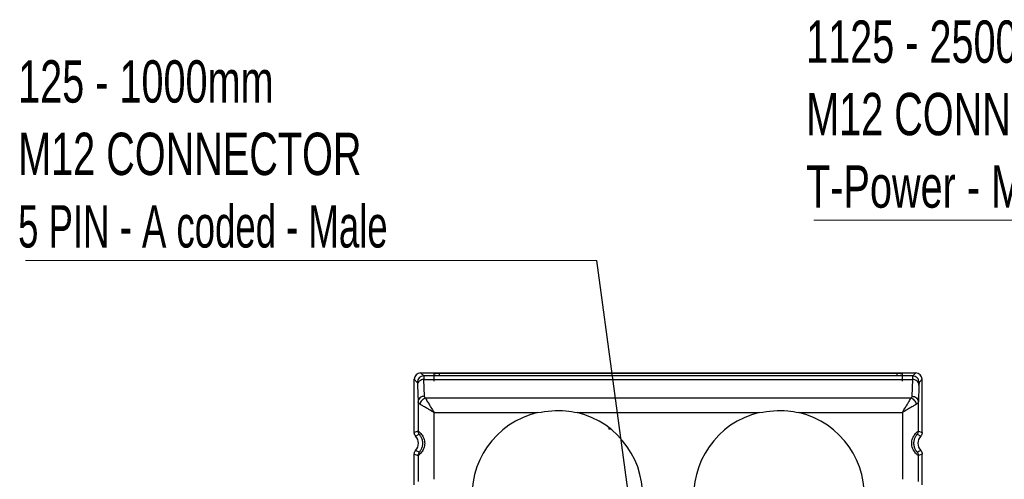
# Model space of a CAD drawing. Header units: millimetres. Extents: x 15 to 415, y 5 to 292.
# Tile 22 of 25: x 292 to 353, y 208 to 237. Entities that reach past the tile are written whole.
import ezdxf

# ---------------------------------------------------------------- set-up
doc = ezdxf.new("R2010")
doc.units = ezdxf.units.MM
doc.styles.add('SLDTEXTSTYLE2', font='TXT', dxfattribs={"width": 0.7})
doc.styles.add('SLDTEXTSTYLE3', font='TXT', dxfattribs={"width": 0.645455})
doc.dimstyles.new('SLDDIMSTYLE4', dxfattribs={"dimtxt": 0.18, "dimasz": 3.302, "dimexe": 0, "dimexo": 0.0625, "dimgap": 0, "dimtad": 0, "dimtih": 1, "dimtoh": 1, "dimdec": 0, "dimrnd": 1e-09, "dimzin": 0, "dimdsep": 46, "dimtxsty": 'Standard', "dimsah": 1, "dimcen": 0.09, "dimadec": 0, "dimazin": 0, "dimtfac": 3.302, "dimtdec": 0, "dimtofl": 0, "dimtmove": 0, "dimatfit": 3, "dimfxl": 1, "dimfrac": 2, "dimtolj": 1, "dimtzin": 0, "dimarcsym": 0})

# ---------------------------------------------------------------- blocks, each defined once
blk = doc.blocks.new('SW_NOTE_0_3')
at = {"color": 0, "linetype": 'Continuous', "lineweight": 0}
blk.add_line((-35.725, 0), (0, 0), dxfattribs=at)
at = {"color": 0, "linetype": 'Continuous', "lineweight": 0, "char_height": 2.64583, "attachment_point": 1}
for s, insert, style in [('125 - 1000mm', (-36.187, 12.517), 'SLDTEXTSTYLE2'), ('M12 CONNECTOR', (-36.187, 7.99), 'SLDTEXTSTYLE2'), ('5 PIN - A coded - Male', (-36.187, 3.462), 'SLDTEXTSTYLE3')]:
    blk.add_mtext(s, dxfattribs=dict(at, insert=insert, style=style))
blk = doc.blocks.new('SW_NOTE_0_4')
at = {"color": 0, "linetype": 'Continuous', "lineweight": 0}
blk.add_line((-30.629, 0), (0, 0), dxfattribs=at)
at = {"color": 0, "linetype": 'Continuous', "lineweight": 0, "char_height": 2.64583, "attachment_point": 1, "style": 'SLDTEXTSTYLE2'}
for s, insert in [('1125 - 2500mm', (-31.115, 12.477)), ('M12 CONNECTOR', (-31.115, 7.95)), ('T-Power - Male', (-31.115, 3.422))]:
    blk.add_mtext(s, dxfattribs=dict(at, insert=insert))

msp = doc.modelspace()

# ---------------------------------------------------------------- linework, layer by layer
at = {"color": 7, "linetype": 'Continuous', "lineweight": 25}
for p, q in [((316.958192, 215.001496), (316.958375, 215.001496)), ((317.149145, 214.810726), (316.958375, 215.001496)), ((316.958375, 215.001496), (347.91183, 215.001496)), ((317.798455, 214.822261), (317.798455, 214.969394)), ((317.803621, 214.821467), (317.798455, 214.969394)), ((317.810095, 214.488978), (317.798455, 214.822261)), ((318.143428, 214.975415), (346.726776, 214.975415)), ((318.143428, 214.816239), (318.143428, 214.975415)), ((346.726776, 214.975415), (346.726776, 214.816239)), ((347.071749, 214.822261), (347.060109, 214.488978)), ((347.071749, 214.969394), (347.066593, 214.821745)), ((347.071749, 214.969394), (347.071749, 214.822261)), ((347.91183, 215.001496), (347.721059, 214.810726)), ((316.558435, 211.281346), (316.558435, 214.601557)), ((316.558435, 214.601557), (316.749206, 214.410787)), ((316.761389, 214.236891), (316.797293, 213.189738)), ((347.721059, 214.810726), (317.149145, 214.810726)), ((317.161328, 214.593357), (347.708876, 214.593357)), ((317.197233, 213.546203), (317.161329, 214.593357)), ((346.726776, 214.816239), (318.143428, 214.816239)), ((347.708876, 214.593357), (347.672971, 213.546201)), ((348.108815, 214.236891), (348.072912, 213.189738)), ((348.311769, 214.601557), (348.120998, 214.410787)), ((348.311769, 211.281346), (348.311769, 214.601557)), ((316.797293, 213.189738), (316.797293, 211.369341)), ((347.607762, 213.412955), (317.262442, 213.412955)), ((348.072912, 211.369341), (348.072912, 213.189738)), ((317.79714, 208.352486), (317.797094, 212.521838)), ((317.797094, 212.521838), (324.260853, 212.521792)), ((326.742684, 212.521792), (338.12752, 212.521792)), ((340.609351, 212.521792), (347.073111, 212.521838)), ((347.073111, 212.521838), (347.073064, 208.352486)), ((316.797293, 211.369341), (316.558435, 211.281346)), ((316.647315, 211.054752), (316.869035, 211.162764)), ((328.729104, 211.580858), (328.729104, 211.487206)), ((328.84874, 211.487206), (328.729104, 211.487206)), ((348.001169, 211.162764), (348.222889, 211.054752)), ((348.072912, 211.369341), (348.311769, 211.281346)), ((316.558435, 208.009327), (316.558435, 209.921647)), ((316.558435, 209.921647), (316.797293, 209.833652)), ((316.869035, 210.040229), (316.647315, 210.148241)), ((348.222889, 210.148241), (348.001169, 210.040229)), ((348.311769, 209.921647), (348.072912, 209.833652)), ((348.311769, 208.009327), (348.311769, 209.921647)), ((316.797293, 209.833652), (316.797293, 208.218961)), ((348.072912, 208.218961), (348.072912, 209.833652))]:
    msp.add_line(p, q, dxfattribs=at)
for centre, radius, start, end in [((325.501769, 207.33483), 5.333333, 103.45441275, 76.54558725), ((339.368435, 207.33483), 5.333333, 103.45441275, 76.54558725), ((316.158435, 210.601496), 0.666667, 317.16543684, 42.83457628), ((348.711769, 210.601496), 0.666667, 137.16542372, 222.83456316)]:
    msp.add_arc(centre, radius, start, end, dxfattribs=at)
for centre, major_axis, ratio, start_param, end_param in [((316.958679, 214.601253), (0.283187, -0.283187), 0.998782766, 2.356803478, 3.926381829), ((316.958496, 214.601435), (-0.282929, 0.282929), 0.99969546, 5.497939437, 7.068431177), ((347.911708, 214.601435), (-0.282929, -0.282929), 0.99969546, 2.356346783, 3.926838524)]:
    msp.add_ellipse(centre, major_axis=major_axis, ratio=ratio, start_param=start_param, end_param=end_param, dxfattribs=at)
for points, knots in [([(317.798455, 214.969394), (317.802479, 214.970073), (317.810523, 214.971432), (317.870196, 214.973253), (317.958529, 214.974601), (318.055158, 214.975309), (318.118186, 214.975385), (318.143428, 214.975415)], [0, 0, 0, 0, 0.215843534, 0.431436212, 0.649732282, 0.859722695, 1, 1, 1, 1]), ([(318.143428, 214.816239), (318.104508, 214.81631), (318.026715, 214.81645), (317.922337, 214.817491), (317.845132, 214.819033), (317.804546, 214.820719), (317.800198, 214.82182), (317.798455, 214.822261)], [0, 0, 0, 0, 0.215780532, 0.431304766, 0.649612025, 0.859537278, 1, 1, 1, 1]), ([(346.726776, 214.975415), (346.765693, 214.975345), (346.843483, 214.975205), (346.947845, 214.974164), (347.025062, 214.972623), (347.06566, 214.970936), (347.070007, 214.969835), (347.071749, 214.969394)], [0, 0, 0, 0, 0.215761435, 0.4312709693, 0.649520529, 0.859515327, 1, 1, 1, 1]), ([(347.071749, 214.822261), (347.067722, 214.821581), (347.059671, 214.820223), (346.999995, 214.818401), (346.911648, 214.817053), (346.815025, 214.816346), (346.752014, 214.81627), (346.726776, 214.816239)], [0, 0, 0, 0, 0.215862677, 0.431470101, 0.649823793, 0.859744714, 1, 1, 1, 1]), ([(316.749206, 214.410787), (316.751323, 214.401644), (316.755557, 214.383363), (316.759445, 214.285706), (316.761389, 214.236891)], [0, 0, 0, 0, 0.500137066, 1, 1, 1, 1]), ([(348.120998, 214.410787), (348.118881, 214.401644), (348.114647, 214.383363), (348.110759, 214.285706), (348.108815, 214.236891)], [0, 0, 0, 0, 0.500137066, 1, 1, 1, 1]), ([(316.90597, 213.056497), (316.879551, 213.074584), (316.817213, 213.117262), (316.804575, 213.163243), (316.797293, 213.189738)], [0, 0, 0, 0, 0.4237975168, 1, 1, 1, 1]), ([(317.797094, 212.521838), (317.688914, 212.586387), (317.501116, 212.698441), (317.247932, 212.851665), (317.045577, 212.972277), (316.950631, 213.029554), (316.90597, 213.056497)], [0, 0, 0, 0, 0.307475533, 0.533772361, 0.780691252, 1, 1, 1, 1]), ([(317.262442, 213.412934), (317.222261, 213.400875), (317.139446, 213.37602), (317.028657, 213.290276), (316.942907, 213.179491), (316.918049, 213.096678), (316.905989, 213.056497)], [0, 0, 0, 0, 0.242594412, 0.499998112, 0.757402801, 1, 1, 1, 1]), ([(317.262442, 213.412955), (317.24403, 213.434263), (317.206988, 213.477133), (317.200497, 213.523088), (317.197233, 213.546201)], [0, 0, 0, 0, 0.497059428, 1, 1, 1, 1]), ([(317.262442, 213.412955), (317.289365, 213.368327), (317.346639, 213.273389), (317.467254, 213.071057), (317.620484, 212.817822), (317.73254, 212.630025), (317.797094, 212.521838)], [0, 0, 0, 0, 0.219158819, 0.466219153, 0.692500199, 1, 1, 1, 1]), ([(347.073111, 212.521838), (347.13766, 212.630019), (347.249715, 212.817816), (347.402946, 213.071049), (347.523566, 213.273386), (347.580838, 213.368325), (347.607762, 213.412955)], [0, 0, 0, 0, 0.3074824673, 0.5337808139, 0.7808321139, 1, 1, 1, 1]), ([(347.964235, 213.056497), (347.919575, 213.029555), (347.82463, 212.972277), (347.62228, 212.85167), (347.369094, 212.698446), (347.181296, 212.586391), (347.073111, 212.521838)], [0, 0, 0, 0, 0.2192996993, 0.4662276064, 0.6925071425, 1, 1, 1, 1]), ([(347.672971, 213.546201), (347.669707, 213.523088), (347.663216, 213.477133), (347.626174, 213.434263), (347.607762, 213.412955)], [0, 0, 0, 0, 0.502940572, 1, 1, 1, 1]), ([(347.964215, 213.056497), (347.952155, 213.096678), (347.927297, 213.179491), (347.841547, 213.290276), (347.730759, 213.37602), (347.647943, 213.400875), (347.607762, 213.412934)], [0, 0, 0, 0, 0.242597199, 0.500001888, 0.757405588, 1, 1, 1, 1]), ([(348.072912, 213.189738), (348.065629, 213.163243), (348.052991, 213.117262), (347.990653, 213.074584), (347.964235, 213.056497)], [0, 0, 0, 0, 0.576202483, 1, 1, 1, 1]), ([(324.260853, 212.521792), (324.857159, 212.611231), (325.690809, 212.736269), (326.509577, 212.569322), (326.742684, 212.521792)], [0, 0, 0, 0, 0.715294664, 1, 1, 1, 1]), ([(338.12752, 212.521792), (338.723826, 212.611231), (339.557476, 212.736269), (340.376243, 212.569322), (340.609351, 212.521792)], [0, 0, 0, 0, 0.715294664, 1, 1, 1, 1]), ([(316.647315, 211.054752), (316.633727, 211.071267), (316.596413, 211.116617), (316.564097, 211.195801), (316.560032, 211.25722), (316.558435, 211.281346)], [0, 0, 0, 0, 0.258020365, 0.708542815, 1, 1, 1, 1]), ([(316.647288, 211.054782), (316.633705, 211.071288), (316.596405, 211.116614), (316.564096, 211.195766), (316.560032, 211.257163), (316.558435, 211.281286)], [0, 0, 0, 0, 0.258007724, 0.708469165, 1, 1, 1, 1]), ([(316.797293, 211.369341), (316.80128, 211.367166), (316.809177, 211.362858), (316.857647, 211.323013), (316.926104, 211.259083), (317.007607, 211.166394), (317.088707, 211.049838), (317.156254, 210.91138), (317.201175, 210.759697), (317.216134, 210.600842), (317.200955, 210.442107), (317.155932, 210.290813), (317.08846, 210.15281), (317.007537, 210.036518), (316.92612, 209.943931), (316.857667, 209.879996), (316.809182, 209.840133), (316.801282, 209.835826), (316.797293, 209.833652)], [0, 0, 0, 0, 0.065275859, 0.129265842, 0.194380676, 0.257127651, 0.320169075, 0.381423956, 0.441217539, 0.500267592, 0.559232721, 0.618930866, 0.680018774, 0.742874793, 0.805598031, 0.870711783, 0.934703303, 1, 1, 1, 1]), ([(316.869035, 211.162764), (316.84843, 211.194056), (316.80708, 211.256849), (316.800562, 211.33176), (316.797293, 211.369341)], [0, 0, 0, 0, 0.498332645, 1, 1, 1, 1]), ([(316.869035, 211.162764), (316.871122, 211.161269), (316.875249, 211.158311), (316.900393, 211.128305), (316.935273, 211.079518), (316.975929, 211.010312), (317.015515, 210.92317), (317.058532, 210.789723), (317.082877, 210.601495), (317.058533, 210.413279), (317.015518, 210.279831), (316.975936, 210.192695), (316.935277, 210.123481), (316.900397, 210.074694), (316.875247, 210.044678), (316.871121, 210.041723), (316.869035, 210.040229)], [0, 0, 0, 0, 0.065570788, 0.129714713, 0.192193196, 0.254390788, 0.313700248, 0.37679198, 0.499999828, 0.623209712, 0.686282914, 0.745608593, 0.807788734, 0.870284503, 0.934419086, 1, 1, 1, 1]), ([(348.072912, 209.833652), (348.068922, 209.835827), (348.061023, 209.840136), (348.012543, 209.87999), (347.94409, 209.943926), (347.862677, 210.036505), (347.781752, 210.152803), (347.714287, 210.290755), (347.669296, 210.442067), (347.65407, 210.600738), (347.668983, 210.759657), (347.713935, 210.911322), (347.781489, 211.049831), (347.862587, 211.16638), (347.944095, 211.259078), (348.012552, 211.323007), (348.061026, 211.362861), (348.068923, 211.367167), (348.072912, 211.369341)], [0, 0, 0, 0, 0.065290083, 0.129288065, 0.194389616, 0.257125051, 0.319969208, 0.381068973, 0.440708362, 0.49972968, 0.558723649, 0.618575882, 0.679818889, 0.742872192, 0.805606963, 0.870734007, 0.934717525, 1, 1, 1, 1]), ([(348.001169, 210.040229), (347.999082, 210.041724), (347.994955, 210.044682), (347.969812, 210.074688), (347.934931, 210.123475), (347.894276, 210.19268), (347.85469, 210.279821), (347.811672, 210.413268), (347.787327, 210.601494), (347.81167, 210.789712), (347.854686, 210.923161), (347.894268, 211.010298), (347.934927, 211.079512), (347.969807, 211.128299), (347.994958, 211.158315), (347.999083, 211.16127), (348.001169, 211.162764)], [0, 0, 0, 0, 0.065571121, 0.12971504, 0.192193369, 0.254390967, 0.313699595, 0.376789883, 0.499998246, 0.623207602, 0.686282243, 0.745608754, 0.807788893, 0.870284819, 0.934419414, 1, 1, 1, 1]), ([(348.00116, 211.162771), (348.021624, 211.193805), (348.063003, 211.256559), (348.069564, 211.331474), (348.07288, 211.369341)], [0, 0, 0, 0, 0.494533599, 1, 1, 1, 1]), ([(348.311769, 211.281346), (348.310505, 211.259997), (348.307036, 211.201372), (348.276898, 211.121333), (348.238121, 211.07353), (348.222889, 211.054752)], [0, 0, 0, 0, 0.258020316, 0.708542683, 1, 1, 1, 1]), ([(348.311769, 211.281286), (348.310506, 211.259946), (348.307039, 211.201349), (348.276913, 211.12134), (348.238147, 211.073556), (348.222916, 211.054782)], [0, 0, 0, 0, 0.258007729, 0.708469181, 1, 1, 1, 1]), ([(316.558435, 209.921647), (316.559699, 209.942996), (316.563168, 210.001622), (316.593307, 210.081661), (316.632084, 210.129463), (316.647315, 210.148241)], [0, 0, 0, 0, 0.2580255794, 0.70854782, 1, 1, 1, 1]), ([(316.558435, 209.921707), (316.559698, 209.943046), (316.563166, 210.001644), (316.593292, 210.081652), (316.632057, 210.129437), (316.647288, 210.148211)], [0, 0, 0, 0, 0.258006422, 0.708467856, 1, 1, 1, 1]), ([(316.869044, 210.040222), (316.848581, 210.009188), (316.807202, 209.946434), (316.80064, 209.871519), (316.797324, 209.833652)], [0, 0, 0, 0, 0.494533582, 1, 1, 1, 1]), ([(348.001169, 210.040229), (348.021775, 210.008937), (348.063124, 209.946144), (348.069642, 209.871232), (348.072912, 209.833652)], [0, 0, 0, 0, 0.498332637, 1, 1, 1, 1]), ([(348.222889, 210.148241), (348.236477, 210.131726), (348.273792, 210.086375), (348.306108, 210.007191), (348.310172, 209.945773), (348.311769, 209.921647)], [0, 0, 0, 0, 0.258025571, 0.7085478, 1, 1, 1, 1]), ([(348.222916, 210.148211), (348.236499, 210.131705), (348.273799, 210.086379), (348.306108, 210.007227), (348.310172, 209.94583), (348.311769, 209.921707)], [0, 0, 0, 0, 0.258006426, 0.7084678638, 1, 1, 1, 1])]:
    msp.add_open_spline(points, degree=3, knots=knots, dxfattribs=at)
for points in [[(317.149145, 214.810726), (317.096748, 214.804701), (316.991955, 214.79265), (316.859774, 214.700158), (316.767282, 214.567977), (316.755231, 214.463183), (316.749206, 214.410787)], [(317.161329, 214.593357), (317.109185, 214.587686), (317.004897, 214.576343), (316.873119, 214.493772), (316.780478, 214.37632), (316.767752, 214.283367), (316.761389, 214.236891)], [(317.149145, 214.810726), (317.151176, 214.79933), (317.155237, 214.776537), (317.159298, 214.654417), (317.161328, 214.593357)], [(347.721059, 214.810726), (347.719029, 214.79933), (347.714968, 214.776537), (347.710906, 214.654417), (347.708876, 214.593357)], [(348.108815, 214.236891), (348.102452, 214.283367), (348.089726, 214.376319), (347.997085, 214.493772), (347.865308, 214.576343), (347.76102, 214.587685), (347.708876, 214.593357)], [(348.120998, 214.410787), (348.114973, 214.463183), (348.102922, 214.567977), (348.010431, 214.700158), (347.878249, 214.79265), (347.773456, 214.804701), (347.721059, 214.810726)], [(317.197233, 213.546203), (317.145089, 213.540532), (317.0408, 213.52919), (316.909023, 213.446619), (316.816381, 213.329166), (316.803656, 213.236214), (316.797293, 213.189738)], [(347.672972, 213.546201), (347.725117, 213.54053), (347.829405, 213.529187), (347.961182, 213.446616), (348.053823, 213.329164), (348.066549, 213.236212), (348.072912, 213.189736)]]:
    msp.add_open_spline(points, degree=3, dxfattribs=at)

# ---------------------------------------------------------------- block references
at = {"color": 7, "linetype": 'Continuous', "lineweight": 0}
for name, p in [('SW_NOTE_0_4', (372.172977, 224.548534)), ('SW_NOTE_0_3', (327.982938, 222.021061))]:
    msp.add_blockref(name, p, dxfattribs=at)

# ---------------------------------------------------------------- leaders
msp.add_leader([(331.220167, 197.947357), (327.982938, 222.021061)], dimstyle='SLDDIMSTYLE4', dxfattribs=at)

doc.saveas('drawing.dxf')
